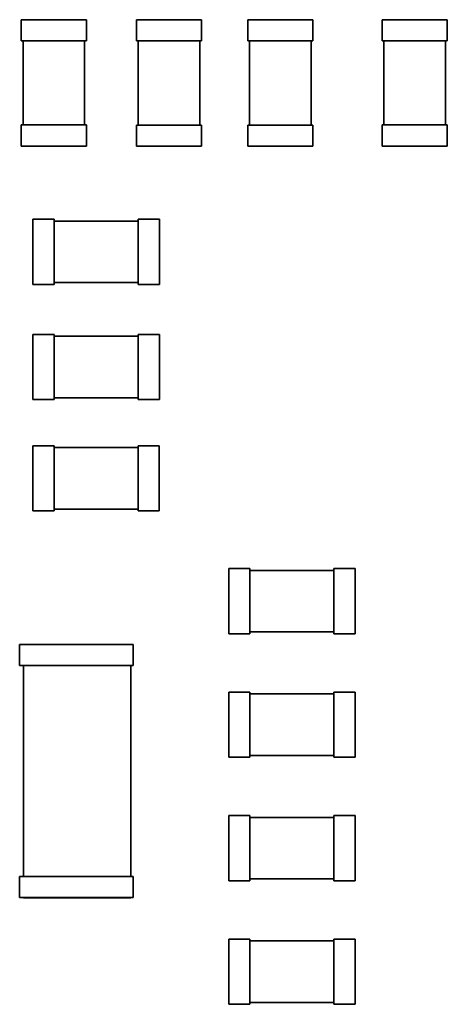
# Model space of a CAD drawing. Header units: millimetres. Extents: x 0 to 210, y 0 to 297.
# Tile 5 of 16: x 102.77 to 108.34, y 183.02 to 195.84. Entities that reach past the tile are written whole.
import ezdxf

# ---------------------------------------------------------------- set-up
doc = ezdxf.new("R2010")
doc.units = ezdxf.units.MM
doc.header["$LTSCALE"] = 0.75
doc.layers.add('Visible', color=7, linetype='Continuous', lineweight=35)

msp = doc.modelspace()

# ---------------------------------------------------------------- linework, layer by layer
at = {"layer": 'Visible'}
for p, q in [((102.793, 195.84), (103.643, 195.84)), ((102.793, 195.565), (102.793, 195.84)), ((103.643, 195.84), (103.643, 195.565)), ((104.293, 195.839), (105.143, 195.839)), ((104.293, 195.564), (104.293, 195.839)), ((105.143, 195.839), (105.143, 195.564)), ((105.743, 195.839), (106.593, 195.839)), ((105.743, 195.564), (105.743, 195.839)), ((106.593, 195.839), (106.593, 195.564)), ((107.493, 195.84), (108.343, 195.84)), ((107.493, 195.565), (107.493, 195.84)), ((108.343, 195.84), (108.343, 195.565)), ((103.643, 195.565), (102.793, 195.565)), ((102.818, 194.469), (102.818, 195.565)), ((103.618, 195.565), (103.618, 194.469)), ((105.143, 195.564), (104.293, 195.564)), ((104.318, 194.467), (104.318, 195.564)), ((105.118, 195.564), (105.118, 194.467)), ((106.593, 195.564), (105.743, 195.564)), ((105.768, 194.467), (105.768, 195.564)), ((106.568, 195.564), (106.568, 194.467)), ((108.343, 195.565), (107.493, 195.565)), ((107.518, 194.469), (107.518, 195.565)), ((108.318, 195.565), (108.318, 194.469)), ((102.793, 194.469), (103.643, 194.469)), ((102.793, 194.194), (102.793, 194.469)), ((103.643, 194.469), (103.643, 194.194)), ((104.293, 194.467), (105.143, 194.467)), ((104.293, 194.192), (104.293, 194.467)), ((105.143, 194.467), (105.143, 194.192)), ((105.743, 194.467), (106.593, 194.467)), ((105.743, 194.192), (105.743, 194.467)), ((106.593, 194.467), (106.593, 194.192)), ((107.493, 194.469), (108.343, 194.469)), ((107.493, 194.194), (107.493, 194.469)), ((108.343, 194.469), (108.343, 194.194)), ((103.643, 194.194), (102.793, 194.194)), ((105.143, 194.192), (104.293, 194.192)), ((106.593, 194.192), (105.743, 194.192)), ((108.343, 194.194), (107.493, 194.194)), ((102.945, 193.242), (102.945, 192.392)), ((103.22, 193.242), (102.945, 193.242)), ((103.22, 192.392), (103.22, 193.242)), ((104.317, 193.217), (103.22, 193.217)), ((104.317, 193.242), (104.317, 192.392)), ((104.592, 193.242), (104.317, 193.242)), ((104.592, 192.392), (104.592, 193.242)), ((102.945, 192.392), (103.22, 192.392)), ((103.22, 192.417), (104.317, 192.417)), ((104.317, 192.392), (104.592, 192.392)), ((102.945, 191.742), (102.945, 190.892)), ((103.22, 191.742), (102.945, 191.742)), ((103.22, 190.892), (103.22, 191.742)), ((104.317, 191.717), (103.22, 191.717)), ((104.317, 191.742), (104.317, 190.892)), ((104.592, 191.742), (104.317, 191.742)), ((104.592, 190.892), (104.592, 191.742)), ((102.945, 190.892), (103.22, 190.892)), ((103.22, 190.917), (104.317, 190.917)), ((104.317, 190.892), (104.592, 190.892)), ((102.945, 190.292), (102.945, 189.442)), ((103.22, 190.292), (102.945, 190.292)), ((103.22, 189.442), (103.22, 190.292)), ((104.316, 190.267), (103.22, 190.267)), ((104.316, 190.292), (104.316, 189.442)), ((104.591, 190.292), (104.316, 190.292)), ((104.591, 189.442), (104.591, 190.292)), ((102.945, 189.442), (103.22, 189.442)), ((103.22, 189.467), (104.316, 189.467)), ((104.316, 189.442), (104.591, 189.442)), ((105.495, 188.692), (105.495, 187.842)), ((105.77, 188.692), (105.495, 188.692)), ((105.77, 187.842), (105.77, 188.692)), ((106.866, 188.667), (105.77, 188.667)), ((106.866, 188.692), (106.866, 187.842)), ((107.141, 188.692), (106.866, 188.692)), ((107.141, 187.842), (107.141, 188.692)), ((105.77, 187.867), (106.866, 187.867)), ((105.495, 187.842), (105.77, 187.842)), ((106.866, 187.842), (107.141, 187.842)), ((102.772, 187.703), (104.252, 187.703)), ((102.772, 187.428), (102.772, 187.703)), ((104.252, 187.703), (104.252, 187.428)), ((104.252, 187.428), (102.772, 187.428)), ((102.822, 187.428), (102.822, 184.683)), ((104.222, 184.683), (104.222, 187.428)), ((105.495, 187.084), (105.495, 186.234)), ((105.77, 187.084), (105.495, 187.084)), ((105.77, 186.234), (105.77, 187.084)), ((106.866, 187.059), (105.77, 187.059)), ((106.866, 187.084), (106.866, 186.234)), ((107.141, 187.084), (106.866, 187.084)), ((107.141, 186.234), (107.141, 187.084)), ((105.495, 186.234), (105.77, 186.234)), ((105.77, 186.259), (106.866, 186.259)), ((106.866, 186.234), (107.141, 186.234)), ((105.495, 185.476), (105.495, 184.626)), ((105.77, 185.476), (105.495, 185.476)), ((105.77, 184.626), (105.77, 185.476)), ((106.867, 185.451), (105.77, 185.451)), ((106.867, 185.476), (106.867, 184.626)), ((107.142, 185.476), (106.867, 185.476)), ((107.142, 184.626), (107.142, 185.476)), ((102.772, 184.683), (104.252, 184.683)), ((102.772, 184.408), (102.772, 184.683)), ((104.252, 184.683), (104.252, 184.408)), ((105.495, 184.626), (105.77, 184.626)), ((105.77, 184.651), (106.867, 184.651)), ((106.867, 184.626), (107.142, 184.626)), ((104.252, 184.408), (102.772, 184.408)), ((102.822, 184.408), (102.822, 184.406)), ((102.822, 184.406), (104.222, 184.406)), ((104.222, 184.406), (104.222, 184.408)), ((105.495, 183.867), (105.495, 183.017)), ((105.77, 183.867), (105.495, 183.867)), ((105.77, 183.017), (105.77, 183.867)), ((106.866, 183.842), (105.77, 183.842)), ((106.866, 183.867), (106.866, 183.017)), ((107.141, 183.867), (106.866, 183.867)), ((107.141, 183.017), (107.141, 183.867)), ((105.495, 183.017), (105.77, 183.017)), ((105.77, 183.042), (106.866, 183.042)), ((106.866, 183.017), (107.141, 183.017))]:
    msp.add_line(p, q, dxfattribs=at)

doc.saveas('drawing.dxf')
